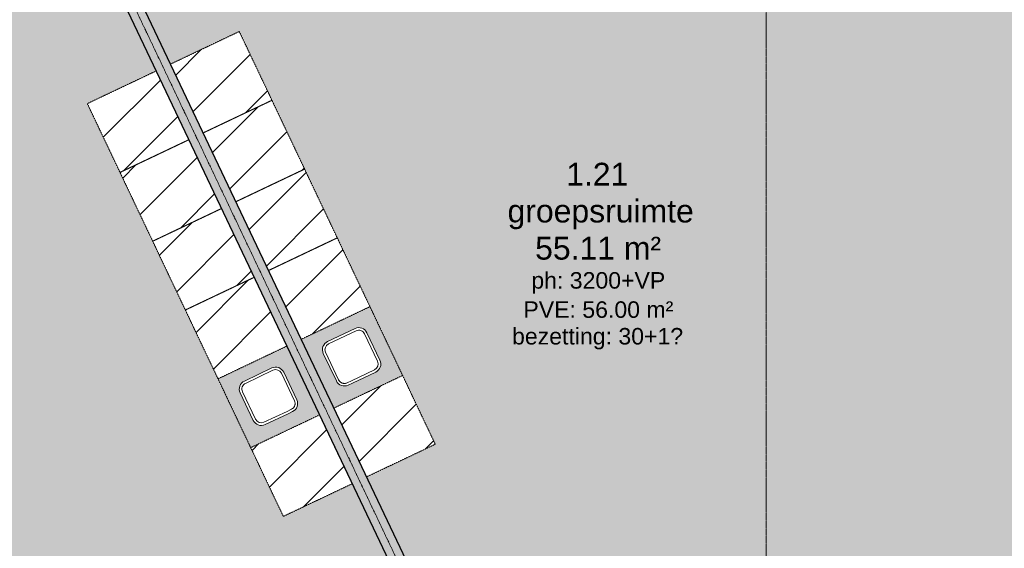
# Model space of a CAD drawing. Header units: millimetres. Extents: x -8912 to 113501, y 3237 to 48799.
# Tile 17 of 137: x 42332 to 50089, y 30317 to 34481. Entities that reach past the tile are written whole.
import ezdxf

# ---------------------------------------------------------------- set-up
doc = ezdxf.new("R2010")
doc.units = ezdxf.units.MM
doc.linetypes.add('THO_hhidden', pattern=[2.5, 1.5, -1])
doc.linetypes.add('THO_stramienlijn', pattern=[20, 17, -1.5, 0, -1.5])
for name, color, linetype, lineweight in [('A-ANNO-DIMS', 7, 'Continuous', 13), ('A-ANNO-DIMS-100', 7, 'Continuous', 13), ('A-AREA-IDEN', 7, 'Continuous', 13), ('A-AREA-PATT', 7, 'Continuous', 13), ('A-GENM', 7, 'Continuous', 13), ('A-WALL-PATT', 7, 'Continuous', 25), ('I-WALL', 7, 'Continuous', 18), ('P-SANR-FIXT', 7, 'Continuous', 13), ('S-GRID', 7, 'Continuous', 13)]:
    doc.layers.add(name, color=color, linetype=linetype, lineweight=lineweight)
doc.layers.add('A-DETL', color=7, linetype='Continuous', lineweight=13, true_color=0x00a600)
doc.styles.add('Arial_2', font='arial.ttf', dxfattribs={"height": 180})
doc.styles.add('Arial_5', font='arial.ttf', dxfattribs={"height": 130})
doc.dimstyles.new('THO_18_-_transparant_blue', dxfattribs={"dimscale": 304.8, "dimtxt": 0.602515, "dimasz": 1.312336, "dimexe": 0.656168, "dimexo": 0.0625, "dimgap": 0.147638, "dimtad": 1, "dimdec": 3, "dimlfac": 304.8, "dimrnd": 0.001, "dimdsep": 46, "dimtxsty": 'Arial_2', "dimblk1": 'DOTSMALL', "dimblk2": 'DOTSMALL', "dimsah": 1, "dimcen": 0.09, "dimdle": 0.656168, "dimadec": 1, "dimazin": 0, "dimtfac": 1, "dimtdec": 4, "dimtix": 1, "dimtmove": 0, "dimatfit": 3, "dimfxl": 0.002153, "dimfxlon": 1, "dimtvp": 1, "dimtolj": 1, "dimtzin": 0, "dimarcsym": 2})

# ---------------------------------------------------------------- blocks, each defined once
blk = doc.blocks.new('NLRS_01_GM_WPB_dummy placeholder_gen_tho - kast 600x600x2100-1975651-01 1e verdieping _plotview_')
at = {"layer": 'A-GENM', "true_color": 0x808080}
h = blk.add_hatch(dxfattribs=at)
h.set_pattern_fill('FP_1', color=8, style=0, pattern_type=2)
h.set_pattern_definition([(19.6, (-32469.9, -22208.08), (-100.6355, 282.6172), [])])
h.paths.add_polyline_path([(-300, -300), (300, -300), (300, 300), (-300, 300), (-300, -183.6)])
at = {"layer": 'A-GENM', "linetype": 'THO_hhidden'}
for p, q in [((300, 300), (-300, 300)), ((-300, 300), (-300, -300)), ((300, -300), (300, 300)), ((-300, -300), (300, -300))]:
    blk.add_line(p, q, dxfattribs=at)
blk = doc.blocks.new('NLRS_01_GM_WPB_dummy placeholder_gen_tho - kast 600x600x2100-V2-01 1e verdieping _plotview_')
at = {"layer": 'A-GENM', "true_color": 0x808080}
h = blk.add_hatch(dxfattribs=at)
h.set_pattern_fill('FP_2', color=8, style=0, pattern_type=2)
h.set_pattern_definition([(19.6, (-32469.9, -21608.08), (-100.6355, 282.6172), [])])
h.paths.add_polyline_path([(-300, -300), (300, -300), (300, 300), (-300, 300), (-300, 146.9)])
at = {"layer": 'A-GENM', "linetype": 'THO_hhidden'}
for p, q in [((300, 300), (-300, 300)), ((-300, 300), (-300, -300)), ((300, -300), (300, 300)), ((-300, -300), (300, -300))]:
    blk.add_line(p, q, dxfattribs=at)
blk = doc.blocks.new('NLRS_01_GM_WPB_dummy placeholder_gen_tho - kast 600x600x2100-V3-01 1e verdieping _plotview_')
at = {"layer": 'A-GENM', "true_color": 0x808080}
h = blk.add_hatch(dxfattribs=at)
h.set_pattern_fill('FP_3', color=8, style=0, pattern_type=2)
h.set_pattern_definition([(19.6, (-32469.9, -21008.08), (-100.6355, 282.6172), [])])
h.paths.add_polyline_path([(-300, -300), (300, -300), (300, 300), (-300, 300), (-300, 98.2)])
at = {"layer": 'A-GENM', "linetype": 'THO_hhidden'}
for p, q in [((300, 300), (-300, 300)), ((-300, 300), (-300, -300)), ((300, -300), (300, 300)), ((-300, -300), (300, -300))]:
    blk.add_line(p, q, dxfattribs=at)
blk = doc.blocks.new('NLRS_01_GM_WPB_dummy placeholder_gen_tho - kast 600x600x2100-V4-01 1e verdieping _plotview_')
at = {"layer": 'A-GENM', "true_color": 0x808080}
h = blk.add_hatch(dxfattribs=at)
h.set_pattern_fill('FP_4', color=8, style=0, pattern_type=2)
h.set_pattern_definition([(19.6, (-32469.9, -20408.08), (-100.6355, 282.6172), [])])
h.paths.add_polyline_path([(-300, -300), (300, -300), (300, 300), (-300, 300), (-300, -274.8)])
at = {"layer": 'A-GENM', "linetype": 'THO_hhidden'}
for p, q in [((300, 300), (-300, 300)), ((-300, 300), (-300, -300)), ((300, -300), (300, 300)), ((-300, -300), (300, -300))]:
    blk.add_line(p, q, dxfattribs=at)
blk = doc.blocks.new('NLRS_01_GM_WPB_dummy placeholder_gen_tho - kast 600x600x2100-V5-01 1e verdieping _plotview_')
at = {"layer": 'A-GENM', "true_color": 0x808080}
h = blk.add_hatch(dxfattribs=at)
h.set_pattern_fill('FP_5', color=8, style=0, pattern_type=2)
h.set_pattern_definition([(19.6, (-32469.9, -19208.08), (-100.6355, 282.6172), [])])
h.paths.add_polyline_path([(-300, -300), (300, -300), (300, 300), (-300, 300), (-300, -285.7)])
at = {"layer": 'A-GENM', "linetype": 'THO_hhidden'}
for p, q in [((300, 300), (-300, 300)), ((-300, 300), (-300, -300)), ((300, -300), (300, 300)), ((-300, -300), (300, -300))]:
    blk.add_line(p, q, dxfattribs=at)
blk = doc.blocks.new('NLRS_73_PF_UN_rvs gootsteen enkel 340x340 ic6zrl2n_gen_bcb - RVS gootsteen enkel 340x340-1975653-01 1e verdieping _plotview_')
at = {"layer": 'P-SANR-FIXT'}
for p, q in [((120, 360), (-120, 360)), ((-120, 340), (120, 340)), ((-190, 290), (-190, 50)), ((-170, 50), (-170, 290)), ((170, 290), (170, 50)), ((190, 50), (190, 290)), ((-81, 0), (-120, 0)), ((120, 0), (-81, 0)), ((-120, -20), (-81, -20)), ((-81, -20), (120, -20))]:
    blk.add_line(p, q, dxfattribs=at)
for centre, radius, start, end in [((-120, 290), 70, 90, 180.00001), ((-120, 290), 50, 90, 180), ((120, 290), 70, 0, 90), ((120, 290), 50, 359.99999, 90), ((-120, 50), 70, 180, 270), ((-120, 50), 50, 179.99999, 270), ((-120, 50), 50, 180, 194.01775), ((-120, 50), 50, 198.5781, 208.08297), ((-120, 50), 50, 213.43938, 222.23201), ((-120, 50), 50, 227.76799, 236.56061), ((-120, 50), 50, 241.91702, 251.4219), ((-120, 50), 50, 255.98224, 270), ((120, 50), 70, 270, 359.99999), ((120, 50), 50, 270, 360)]:
    blk.add_arc(centre, radius, start, end, dxfattribs=at)
blk = doc.blocks.new('NLRS_01_GM_WPB_dummy placeholder_gen_tho - kast 600x600x2100-1649503-01 1e verdieping _plotview_')
at = {"layer": 'A-GENM', "true_color": 0x808080}
h = blk.add_hatch(dxfattribs=at)
h.set_pattern_fill('FP_6', color=8, style=0, pattern_type=2)
h.set_pattern_definition([(199.6, (31744.9, 22208.08), (100.6355, -282.6172), [])])
h.paths.add_polyline_path([(300, 300), (-300, 300), (-300, -300), (300, -300), (300, 159.4)])
at = {"layer": 'A-GENM', "linetype": 'THO_hhidden'}
for p, q in [((300, 300), (-300, 300)), ((-300, 300), (-300, -300)), ((300, -300), (300, 300)), ((-300, -300), (300, -300))]:
    blk.add_line(p, q, dxfattribs=at)
blk = doc.blocks.new('NLRS_01_GM_WPB_dummy placeholder_gen_tho - kast 600x600x2100-V6-01 1e verdieping _plotview_')
at = {"layer": 'A-GENM', "true_color": 0x808080}
h = blk.add_hatch(dxfattribs=at)
h.set_pattern_fill('FP_7', color=8, style=0, pattern_type=2)
h.set_pattern_definition([(199.6, (31744.9, 21608.08), (100.6355, -282.6172), [])])
h.paths.add_polyline_path([(300, 300), (-300, 300), (-300, -300), (300, -300), (300, 157.5)])
at = {"layer": 'A-GENM', "linetype": 'THO_hhidden'}
for p, q in [((300, 300), (-300, 300)), ((-300, 300), (-300, -300)), ((300, -300), (300, 300)), ((-300, -300), (300, -300))]:
    blk.add_line(p, q, dxfattribs=at)
blk = doc.blocks.new('NLRS_01_GM_WPB_dummy placeholder_gen_tho - kast 600x600x2100-V7-01 1e verdieping _plotview_')
at = {"layer": 'A-GENM', "true_color": 0x808080}
h = blk.add_hatch(dxfattribs=at)
h.set_pattern_fill('FP_8', color=8, style=0, pattern_type=2)
h.set_pattern_definition([(199.6, (31744.9, 21008.08), (100.6355, -282.6172), [])])
h.paths.add_polyline_path([(300, 300), (-300, 300), (-300, -300), (300, -300)])
at = {"layer": 'A-GENM', "linetype": 'THO_hhidden'}
for p, q in [((300, 300), (-300, 300)), ((-300, 300), (-300, -300)), ((300, -300), (300, 300)), ((-300, -300), (300, -300))]:
    blk.add_line(p, q, dxfattribs=at)
blk = doc.blocks.new('NLRS_01_GM_WPB_dummy placeholder_gen_tho - kast 600x600x2100-V8-01 1e verdieping _plotview_')
at = {"layer": 'A-GENM', "true_color": 0x808080}
h = blk.add_hatch(dxfattribs=at)
h.set_pattern_fill('FP_9', color=8, style=0, pattern_type=2)
h.set_pattern_definition([(199.6, (31744.9, 20408.08), (100.6355, -282.6172), [])])
h.paths.add_polyline_path([(300, 300), (-300, 300), (-300, -300), (300, -300), (300, 254.9)])
at = {"layer": 'A-GENM', "linetype": 'THO_hhidden'}
for p, q in [((300, 300), (-300, 300)), ((-300, 300), (-300, -300)), ((300, -300), (300, 300)), ((-300, -300), (300, -300))]:
    blk.add_line(p, q, dxfattribs=at)
blk = doc.blocks.new('NLRS_01_GM_WPB_dummy placeholder_gen_tho - kast 600x600x2100-V9-01 1e verdieping _plotview_')
at = {"layer": 'A-GENM', "true_color": 0x808080}
h = blk.add_hatch(dxfattribs=at)
h.set_pattern_fill('FP_10', color=8, style=0, pattern_type=2)
h.set_pattern_definition([(199.6, (31744.9, 19208.08), (100.6355, -282.6172), [])])
h.paths.add_polyline_path([(300, 300), (-300, 300), (-300, -300), (300, -300), (300, 261.5)])
at = {"layer": 'A-GENM', "linetype": 'THO_hhidden'}
for p, q in [((300, 300), (-300, 300)), ((-300, 300), (-300, -300)), ((300, -300), (300, 300)), ((-300, -300), (300, -300))]:
    blk.add_line(p, q, dxfattribs=at)
blk = doc.blocks.new('NLRS_73_PF_UN_rvs gootsteen enkel 340x340 ic6zrl2n_gen_bcb - RVS gootsteen enkel 340x340-1972238-01 1e verdieping _plotview_')
at = {"layer": 'P-SANR-FIXT'}
for p, q in [((-81, 20), (-120, 20)), ((-120, 0), (-81, 0)), ((120, 20), (-81, 20)), ((-81, 0), (120, 0)), ((-190, -50), (-190, -290)), ((-170, -290), (-170, -50)), ((170, -50), (170, -290)), ((190, -290), (190, -50)), ((120, -340), (-120, -340)), ((-120, -360), (120, -360))]:
    blk.add_line(p, q, dxfattribs=at)
for centre, radius, start, end in [((-120, -50), 70, 90, 180), ((120, -50), 70, 0.00001, 90), ((120, -50), 50, 0, 90), ((-120, -50), 50, 90, 180.00001), ((-120, -50), 50, 165.98225, 180), ((-120, -50), 50, 151.91703, 161.4219), ((-120, -50), 50, 137.76799, 146.56062), ((-120, -50), 50, 123.43939, 132.23201), ((-120, -50), 50, 108.5781, 118.08298), ((-120, -50), 50, 90, 104.01776), ((-120, -290), 70, 179.99999, 270), ((-120, -290), 50, 180, 270), ((120, -290), 70, 270, 360), ((120, -290), 50, 270, 0.00001)]:
    blk.add_arc(centre, radius, start, end, dxfattribs=at)
blk = doc.blocks.new('DIMBLOCK67-01 1e verdieping _plotview_')
at = {"layer": 'A-ANNO-DIMS-100', "true_color": 0x0000ff}
h = blk.add_hatch(color=5, dxfattribs=at)
edge = h.paths.add_edge_path()
edge.add_arc((48214, 40669.6), 50, 0, 360)
h = blk.add_hatch(color=5, dxfattribs=at)
edge = h.paths.add_edge_path()
edge.add_arc((41106.8, 39067.9), 50, 0, 360)
at = {"layer": 'A-ANNO-DIMS-100', "color": 5, "true_color": 0x0000ff}
for p, q in [((48214, 40669.6), (48214, 40869.6)), ((48214, 40669.6), (48214, 40669.6)), ((48214, 40669.6), (48214, 40469.6)), ((41106.8, 39067.9), (41021, 39248.5)), ((41106.8, 39067.9), (41192.6, 38887.2))]:
    blk.add_line(p, q, dxfattribs=at)
for centre in [(48214, 40669.6), (41106.8, 39067.9)]:
    blk.add_circle(centre, 50, dxfattribs=at)
for start, end in [(89.30842, 116.09157), (90, 115.39999)]:
    blk.add_arc((48214, 24100), 16569.6, start, end, dxfattribs=at)
at = {"layer": 'A-ANNO-DIMS-100', "color": 0, "insert": (44223.4, 40471.5), "char_height": 180, "width": 705.203, "attachment_point": 1, "rotation": 12.69999, "line_spacing_factor": 0.941778, "style": 'Arial_2'}
blk.add_mtext('25.4°', dxfattribs=at)
blk = doc.blocks.new('_DotSmall')
at = {"color": 0, "linetype": 'ByBlock', "const_width": 0.5}
blk.add_lwpolyline([(-0.0625, 0, 1), (0.0625, 0, 1)], format="xyb", close=True, dxfattribs=at)
blk = doc.blocks.new('DIMBLOCK68-01 1e verdieping _plotview_')
at = {"layer": 'A-ANNO-DIMS-100', "true_color": 0x0000ff}
h = blk.add_hatch(color=5, dxfattribs=at)
edge = h.paths.add_edge_path()
edge.add_arc((41104.4, 39072.8), 50, 0, 360)
h = blk.add_hatch(color=5, dxfattribs=at)
edge = h.paths.add_edge_path()
edge.add_arc((36347.4, 35672.1), 50, 0, 360)
at = {"layer": 'A-ANNO-DIMS-100', "color": 5, "true_color": 0x0000ff}
for p, q in [((41104.4, 39072.8), (41018.7, 39253.4)), ((41104.4, 39072.8), (41104.4, 39072.8)), ((41104.4, 39072.8), (41190.2, 38892.1)), ((36347.4, 35672.1), (36204.2, 35811.7)), ((36347.4, 35672.1), (36490.6, 35532.4))]:
    blk.add_line(p, q, dxfattribs=at)
for centre in [(41104.4, 39072.8), (36347.4, 35672.1)]:
    blk.add_circle(centre, 50, dxfattribs=at)
for start, end in [(114.70864, 136.41135), (115.39999, 135.72)]:
    blk.add_arc((48214, 24100), 16575, start, end, dxfattribs=at)
at = {"layer": 'A-ANNO-DIMS-100', "color": 0, "insert": (38173.7, 37639.7), "char_height": 180, "width": 705.203, "attachment_point": 1, "rotation": 35.56, "line_spacing_factor": 0.941778, "style": 'Arial_2'}
blk.add_mtext('20.3°', dxfattribs=at)
blk = doc.blocks.new('DIMBLOCK69-01 1e verdieping _plotview_')
at = {"layer": 'A-ANNO-DIMS-100', "true_color": 0x0000ff}
h = blk.add_hatch(color=5, dxfattribs=at)
edge = h.paths.add_edge_path()
edge.add_arc((36348.9, 35670.6), 50, 0, 360)
h = blk.add_hatch(color=5, dxfattribs=at)
edge = h.paths.add_edge_path()
edge.add_arc((33069.2, 30830.2), 50, 0, 360)
at = {"layer": 'A-ANNO-DIMS-100', "color": 5, "true_color": 0x0000ff}
for p, q in [((36348.9, 35670.6), (36205.7, 35810.3)), ((36348.9, 35670.6), (36348.9, 35670.6)), ((36348.9, 35670.6), (36492.1, 35531)), ((33069.2, 30830.2), (32886.5, 30911.5)), ((33069.2, 30830.2), (33252, 30749))]:
    blk.add_line(p, q, dxfattribs=at)
for centre in [(36348.9, 35670.6), (33069.2, 30830.2)]:
    blk.add_circle(centre, 50, dxfattribs=at)
for start, end in [(135.02856, 156.73143), (135.72, 156.03999)]:
    blk.add_arc((48214, 24100), 16572.9, start, end, dxfattribs=at)
at = {"layer": 'A-ANNO-DIMS-100', "color": 0, "insert": (34098.4, 33309.3), "char_height": 180, "width": 705.203, "attachment_point": 1, "rotation": 55.88, "line_spacing_factor": 0.941778, "style": 'Arial_2'}
blk.add_mtext('20.3°', dxfattribs=at)
blk = doc.blocks.new('DIMBLOCK70-01 1e verdieping _plotview_')
at = {"layer": 'A-ANNO-DIMS-100', "true_color": 0x0000ff}
h = blk.add_hatch(color=5, dxfattribs=at)
edge = h.paths.add_edge_path()
edge.add_arc((33069.2, 30830.3), 50, 0, 360)
h = blk.add_hatch(color=5, dxfattribs=at)
edge = h.paths.add_edge_path()
edge.add_arc((31641.1, 24100), 50, 0, 360)
at = {"layer": 'A-ANNO-DIMS-100', "color": 5, "true_color": 0x0000ff}
for p, q in [((33069.2, 30830.3), (32886.4, 30911.5)), ((33069.2, 30830.3), (33069.2, 30830.3)), ((33069.2, 30830.3), (33251.9, 30749)), ((31641.1, 24100), (31441.1, 24100)), ((31641.1, 24100), (31841.1, 24100))]:
    blk.add_line(p, q, dxfattribs=at)
for centre in [(33069.2, 30830.3), (31641.1, 24100)]:
    blk.add_circle(centre, 50, dxfattribs=at)
for start, end in [(155.34855, 180.69144), (156.03999, 180)]:
    blk.add_arc((48214, 24100), 16573, start, end, dxfattribs=at)
at = {"layer": 'A-ANNO-DIMS-100', "color": 0, "insert": (31668.4, 27310.5), "char_height": 180, "width": 705.203, "attachment_point": 1, "rotation": 78.01999, "line_spacing_factor": 0.941778, "style": 'Arial_2'}
blk.add_mtext('24.0°', dxfattribs=at)

msp = doc.modelspace()

# ---------------------------------------------------------------- hatches: boundary and pattern name
at = {"layer": 'A-AREA-PATT', "true_color": 0xf1dadb}
h = msp.add_hatch(color=254, dxfattribs=at)
h.paths.add_polyline_path([(52651.5353158, 30162.5), (52651.5353158, 33356.234501), (52501.5353158, 33356.234501), (52501.5353158, 32431.234501), (52451.5353158, 32431.234501), (52451.5353158, 34431.234501), (52501.5353158, 34431.234501), (52501.5353158, 33506.234501), (52651.5353158, 33506.234501), (52651.5353158, 36699.9690021), (48154.7300236, 36699.0405782), (47816.8167414, 36693.663458), (47411.8912187, 36674.2034337), (47022.2753214, 36643.32882), (46612.7964534, 36597.4062679), (46215.3381425, 36539.9350599), (45860.8283842, 36478.2742306), (45446.5408408, 36391.8563944), (45058.1328106, 36297.8416362), (44710.1859521, 36202.9879821), (44333.0095686, 36087.3652542), (43959.6377148, 35959.9914015), (43590.436404, 35820.9912877), (43225.7675611, 35670.5011732), (42865.9886679, 35508.6685822), (45378.575177, 30217.1416486), (45412.5186502, 30233.2590971), (45446.1173364, 30162.5), (48114.0736293, 30162.5), (48114.0736293, 30200.0209407), (48314.0736293, 30200.0209407), (48314.0736293, 30162.5), (50514.0353158, 30162.5), (50514.0353158, 30200.032105), (50714.0353158, 30200.032105), (50714.0353158, 30162.5), (52626.001416, 30162.5)])
h.paths.add_polyline_path([(50701.5353158, 30162.5), (50701.5353158, 30187.532105), (50526.5353158, 30187.532105), (50526.5353158, 30162.5), (50633.2943909, 30162.5)])
h.paths.add_polyline_path([(48301.5736293, 30162.5), (48301.5736293, 30187.5209407), (48126.5736293, 30187.5209407), (48126.5736293, 30162.5)])
h.paths.add_polyline_path([(45432.2797435, 30162.5), (45406.5886092, 30216.6057307), (45383.9368397, 30205.8499449), (45404.5207822, 30162.5), (45412.5186502, 30162.5)])
h.paths.add_polyline_path([(45064.2544468, 30879.1327809), (43520.0879666, 34131.1398352), (44062.0891423, 34388.5009153), (45606.2556225, 31136.493861), (45096.1357479, 30894.2711357)])
h = msp.add_hatch(color=254, dxfattribs=at)
h.paths.add_polyline_path([(35784.0007594, 26162.5), (38843.0303873, 26162.5), (38843.0303873, 26200), (38955.2656076, 26200), (38955.2656076, 26312.5), (38030.2656076, 26312.5), (38030.2656076, 26362.5), (40030.2656076, 26362.5), (40030.2656076, 26312.5), (39105.2656076, 26312.5), (39105.2656076, 26162.5), (42151.5353158, 26162.5), (42151.5353158, 26684.6966018), (42082.738728, 26715.2683587), (42163.9564286, 26898.0351093), (42226.0450319, 26870.4442396), (45262.6269693, 30082.6588834), (45231.8513904, 30147.4724943), (45265.6581396, 30163.5250218), (44951.3262193, 30825.5105161), (44409.3363595, 30568.1548092), (42865.1698792, 33820.1618635), (43407.1665363, 34077.5229436), (42753.071708, 35455.0514909), (42396.9042901, 35276.6232698), (42049.6278605, 35088.8138748), (41699.037369, 34884.3915405), (41368.1898152, 34677.4491732), (41049.1091957, 34464.0585398), (40753.0965947, 34253.5105771), (40442.9028057, 34018.1093854), (40140.1313487, 33773.2352288), (39845.0714058, 33519.1219906), (39558.0047936, 33256.0123787), (39279.2056942, 32984.1576933), (39000.0649905, 32694.0228369), (38747.4670259, 32415.2598189), (38495.0353295, 32118.7599936), (38251.8864057, 31814.6013038), (38009.291107, 31490.3224402), (37794.3567309, 31184.4763959), (37578.9970412, 30856.8065055), (37372.9531098, 30520.8756353), (37173.3542432, 30170.8475548), (37000.2884427, 29845.5579433), (36828.0981835, 29496.2952594), (36659.1420057, 29123.6144981), (36516.4964168, 28782.6460865), (36377.3825253, 28418.9412159), (36249.0329529, 28049.383642), (36129.3434064, 27665.7376199), (36021.8653711, 27278.1777836), (35935.1467836, 26926.4015623), (35853.6708381, 26545.6187133), (35830.6282016, 26418.9062791)])
h.paths.add_polyline_path([(38855.5303873, 26162.5), (38955.2656076, 26162.5), (38955.2656076, 26187.5), (38855.5303873, 26187.5)])
h.paths.add_polyline_path([(42151.5353158, 26698.3752386), (42151.5353158, 26791.6249599), (42216.9394044, 26860.8119522), (42170.3032443, 26881.5360811), (42099.2377562, 26721.6151744), (42121.0909147, 26711.9040902)])
h.paths.add_polyline_path([(45271.8379334, 30092.4026), (45290.2040968, 30111.831043), (45271.0198023, 30152.2333181), (45248.5047569, 30141.5424532), (45268.2358041, 30099.9887125)])
at = {"layer": 'A-GENM', "true_color": 0xdcf8f8}
h = msp.add_hatch(color=7, dxfattribs=at)
h.paths.add_polyline_path([(44806.8933668, 31421.1339566), (45348.8945425, 31678.4950367), (45091.5334625, 32220.4962124), (44549.5322867, 31963.1351324), (44725.4792456, 31592.5916977)])
h.paths.add_polyline_path([(44884.5267931, 31595.6847885), (44866.6591085, 31599.5152886), (44850.3916568, 31607.8397646), (44836.833038, 31620.0909171), (44826.9072493, 31635.4338505), (44721.0137173, 31860.8130234), (44718.4016491, 31871.4012892), (44717.1973409, 31882.6437433), (44719.0378008, 31898.2103492), (44725.4792456, 31914.8375), (44732.7083076, 31926.203608), (44748.2763033, 31939.9722688), (44765.7495317, 31949.5667184), (44982.5500014, 32051.3867826), (44993.1382683, 32053.9988513), (45004.3807264, 32055.203159), (45019.947331, 32053.3626982), (45035.3852128, 32047.6776501), (45047.9405872, 32039.6921914), (45061.7092491, 32024.124193), (45071.3036999, 32006.6509609), (45170.1746642, 31798.4291936), (45175.9740877, 31777.4296997), (45175.7911943, 31758.4773273), (45172.8852104, 31744.922128), (45164.5607343, 31728.6546774), (45152.3095821, 31715.0960594), (45136.9666494, 31705.1702713), (44920.1661764, 31602.225838), (44900.9992103, 31596.5192446), (44889.8664539, 31595.9552839)])
h = msp.add_hatch(color=7, dxfattribs=at)
h.paths.add_polyline_path([(44151.9752795, 31110.1559849), (44693.9593285, 31367.5272107), (44436.6109701, 31909.5048758), (44436.6066021, 31909.5140749), (43894.6141994, 31652.1571606), (44087.1114396, 31246.7589144)])
h.paths.add_polyline_path([(44229.6087106, 31284.7068164), (44211.7410265, 31288.537315), (44195.4735749, 31296.8617892), (44181.9149555, 31309.1129397), (44171.9891656, 31324.4558712), (44066.0956328, 31549.8350438), (44063.4835621, 31560.42331), (44062.2792536, 31571.6657798), (44064.1197151, 31587.2323843), (44069.8047578, 31602.6702563), (44079.0266469, 31616.448573), (44088.9347732, 31626.2485921), (44110.8314438, 31638.5887464), (44327.6319136, 31740.4088106), (44338.2201792, 31743.0208795), (44349.4626437, 31744.2251873), (44365.0292496, 31742.3847251), (44380.4671205, 31736.6996824), (44394.2454354, 31727.4777946), (44404.0454585, 31717.5696626), (44416.3856088, 31695.6729971), (44515.2565733, 31487.4512295), (44520.9631675, 31468.2842648), (44520.8731056, 31447.4993516), (44517.967125, 31433.9441617), (44509.6426497, 31417.6767097), (44497.3914978, 31404.1180903), (44482.0485649, 31394.1923009), (44265.2480918, 31291.2478676), (44244.2485867, 31285.448441), (44231.2126838, 31284.7880702)])
at = {"layer": 'A-WALL-PATT', "lineweight": 18, "true_color": 0xafafaf}
h = msp.add_hatch(color=253, dxfattribs=at)
h.paths.add_polyline_path([(45404.5207822, 30037.5), (45437.3796456, 30037.5), (45459.0001172, 30047.7660925), (45383.9368397, 30205.8499449), (45271.0198023, 30152.2333181), (45325.4988573, 30037.5), (45391.9490477, 30037.5)])
h.paths.add_polyline_path([(45265.6581396, 30163.5250218), (45378.575177, 30217.1416486), (42865.9886679, 35508.6685822), (42753.071708, 35455.0517921), (45240.4537185, 30216.6057307)])

# ---------------------------------------------------------------- linework, layer by layer
at = {"layer": 'A-DETL', "color": 7, "linetype": 'THO_hhidden'}
msp.add_arc((48214.0287665, 24099.9862072), 13529.9827949, 90, 270, dxfattribs=at)
at = {"layer": 'A-DETL', "color": 5, "true_color": 0x0000ff}
msp.add_arc((48213.652507, 24100.1527054), 12699.9908824, 105.872336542, 270.00172703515, dxfattribs=at)
at = {"layer": 'A-GENM', "linetype": 'THO_hhidden'}
for p, q in [((45348.8945425, 31678.4950367), (45091.5334625, 32220.4962124)), ((43894.6141994, 31652.1571606), (44151.9752795, 31110.1559849))]:
    msp.add_line(p, q, dxfattribs=at)
at = {"layer": 'I-WALL', "lineweight": 25}
for p, q in [((42753.071708, 35455.0517921), (45265.6581396, 30163.5250218)), ((45378.575177, 30217.1416486), (42865.9886679, 35508.6685822))]:
    msp.add_line(p, q, dxfattribs=at)
at = {"layer": 'I-WALL'}
for radius in [15599.9981706, 15449.9981706]:
    msp.add_arc((48214.0327508, 24099.9997671), radius, 90, 270, dxfattribs=at)
at = {"layer": 'I-WALL', "lineweight": 25}
msp.add_arc((48214.0287665, 24099.9862072), 13029.9827949, 90, 180, dxfattribs=at)
at = {"layer": 'S-GRID', "color": 5, "linetype": 'THO_stramienlijn', "true_color": 0x0000ff}
for p, q in [((48214.0353158, 4950), (48214.0353158, 42050)), ((48214.0255888, 24100.017333), (40616.6801715, 40099.9979377))]:
    msp.add_line(p, q, dxfattribs=at)

# ---------------------------------------------------------------- block references
at = {"layer": 'A-GENM', "linetype": 'THO_hhidden'}
for name, p, rotation in [('NLRS_01_GM_WPB_dummy placeholder_gen_tho - kast 600x600x2100-1975651-01 1e verdieping _plotview_', (43919.7690945, 33988.8197874), 25.40000000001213), ('NLRS_01_GM_WPB_dummy placeholder_gen_tho - kast 600x600x2100-1649503-01 1e verdieping _plotview_', (43264.8510071, 33677.8418157), 205.3999999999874), ('NLRS_01_GM_WPB_dummy placeholder_gen_tho - kast 600x600x2100-V2-01 1e verdieping _plotview_', (44177.1301745, 33446.8186117), 25.40000000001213), ('NLRS_01_GM_WPB_dummy placeholder_gen_tho - kast 600x600x2100-V6-01 1e verdieping _plotview_', (43522.2120872, 33135.84064), 205.3999999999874), ('NLRS_01_GM_WPB_dummy placeholder_gen_tho - kast 600x600x2100-V3-01 1e verdieping _plotview_', (44434.4912545, 32904.817436), 25.40000000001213), ('NLRS_01_GM_WPB_dummy placeholder_gen_tho - kast 600x600x2100-V7-01 1e verdieping _plotview_', (43779.5731672, 32593.8394642), 205.3999999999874), ('NLRS_01_GM_WPB_dummy placeholder_gen_tho - kast 600x600x2100-V4-01 1e verdieping _plotview_', (44691.8523346, 32362.8162602), 25.40000000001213), ('NLRS_01_GM_WPB_dummy placeholder_gen_tho - kast 600x600x2100-V8-01 1e verdieping _plotview_', (44036.9342473, 32051.8382885), 205.3999999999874), ('NLRS_01_GM_WPB_dummy placeholder_gen_tho - kast 600x600x2100-V5-01 1e verdieping _plotview_', (45206.5744947, 31278.8139088), 25.40000000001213), ('NLRS_01_GM_WPB_dummy placeholder_gen_tho - kast 600x600x2100-V9-01 1e verdieping _plotview_', (44551.6564073, 30967.8359371), 205.3999999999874)]:
    msp.add_blockref(name, p, dxfattribs=dict(at, rotation=rotation))
at = {"layer": 'P-SANR-FIXT'}
for name, p, rotation in [('NLRS_73_PF_UN_rvs gootsteen enkel 340x340 ic6zrl2n_gen_bcb - RVS gootsteen enkel 340x340-1975653-01 1e verdieping _plotview_', (45019.9877116, 31671.7647612), 25.40000000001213), ('NLRS_73_PF_UN_rvs gootsteen enkel 340x340 ic6zrl2n_gen_bcb - RVS gootsteen enkel 340x340-1972238-01 1e verdieping _plotview_', (44365.0696243, 31360.7867895), 205.3999999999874)]:
    msp.add_blockref(name, p, dxfattribs=dict(at, rotation=rotation))

# ---------------------------------------------------------------- texts
at = {"layer": 'A-AREA-IDEN', "attachment_point": 1}
for s, insert, char_height, width, style in [('1.21', (46637.4697077, 33354.0567457), 180, 585.231875, 'Arial_2'), ('groepsruimte', (46175.5511004, 33063.9388149), 180, 1715.61125, 'Arial_2'), ('55.11 m²', (46392.9697077, 32771.1864484), 180, 1178.480625, 'Arial_2'), ('ph: 3200+VP', (46362.9697077, 32492.5383492), 130, 1250.6325, 'Arial_5'), ('PVE: 56.00 m²', (46300.4697077, 32262.5383492), 130, 1402.953125, 'Arial_5'), ('bezetting: 30+1?', (46210.9697077, 32052.5383492), 130, 1619.40875, 'Arial_5')]:
    msp.add_mtext(s, dxfattribs=dict(at, insert=insert, char_height=char_height, width=width, style=style))

# ---------------------------------------------------------------- dimensions: what is measured, and where the dimension line sits
at = {"layer": 'A-ANNO-DIMS', "color": 5, "true_color": 0x0000ff}
for base, center, p1, p2, override, picture, middle in [((45774.4319706, 40488.9891913), (48214.0353158, 24099.996848), (48214.0353158, 40869.5693986), (41020.9795279, 39248.545028), {"dimpost": '<>°', "dimfxl": 7373.450453}, 'DIMBLOCK67-01 1e verdieping _plotview_', (44541.1816888, 40397.74136)), ((39388.1492121, 38129.7465939), (48214.035595, 24099.99626), (41018.6577381, 39253.4347087), (36204.2105963, 35811.7110287), {"dimpost": '<>°', "dimfxl": 5918.138489}, 'DIMBLOCK68-01 1e verdieping _plotview_', (38495.1152958, 37695.2852506)), ((35067.0385635, 34190.4756539), (48214.0247733, 24100.006813), (36205.6977662, 35810.2607738), (32886.4662074, 30911.4614113), {"dimpost": '<>°', "dimfxl": 5917.392444}, 'DIMBLOCK69-01 1e verdieping _plotview_', (34380.5256517, 33473.0354788)), ((32280.9509098, 28660.7178642), (48214.0401045, 24100), (32886.4079022, 30911.4873217), (31441.065757, 24100), {"dimpost": '<>°', "dimfxl": 6963.143934}, 'DIMBLOCK70-01 1e verdieping _plotview_', (31868.1021611, 27568.4749302))]:
    dim = msp.add_angular_dim_3p(base=base, center=center, p1=p1, p2=p2, dimstyle='THO_18_-_transparant_blue', override=override, dxfattribs=at)
    dim.commit()
    dim.dimension.update_dxf_attribs({"geometry": picture, "text_midpoint": middle})

doc.saveas('drawing.dxf')
